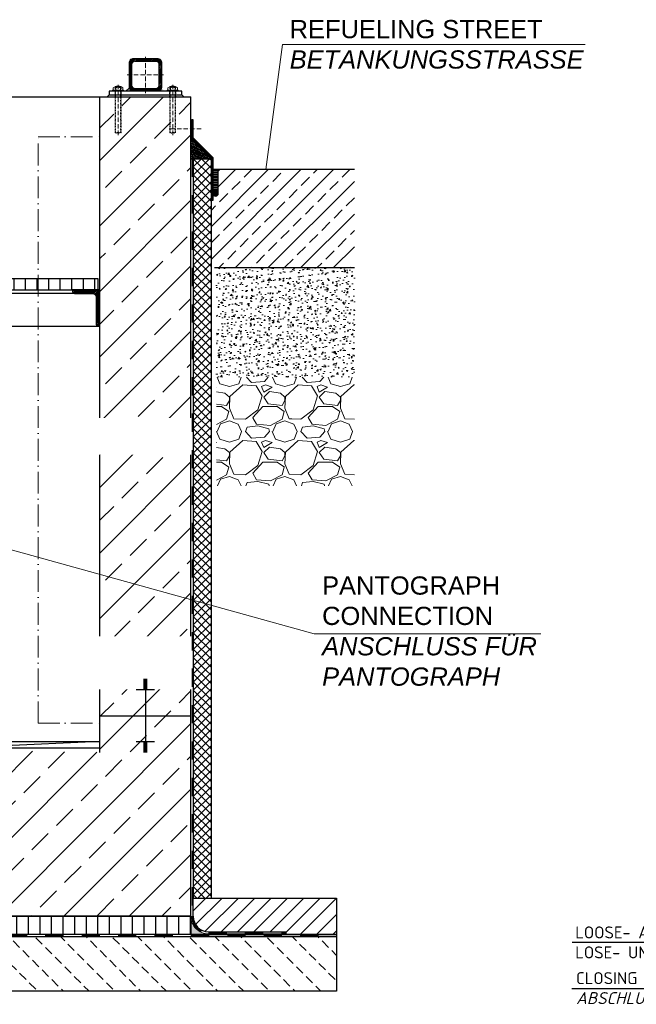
# Model space of a CAD drawing. Header units: millimetres. Extents: x 3814 to 923545, y -36595 to -4911.
# Tile 25 of 54: x 13518 to 15212, y -13142 to -10439. Entities that reach past the tile are written whole.
import ezdxf

# ---------------------------------------------------------------- set-up
doc = ezdxf.new("R2010")
doc.units = ezdxf.units.MM
doc.linetypes.add('ACAD_ISO10W100', pattern=[18, 12, -3, 0, -3])
doc.linetypes.add('JIS_02_1.0', pattern=[2, 1, -1])
for name, color, linetype, lineweight in [('Beschriftung', 7, 'Continuous', 9), ('P------T2', 7, 'Continuous', 18), ('P-DABDICHTUNG', 7, 'Continuous', 18)]:
    doc.layers.add(name, color=color, linetype=linetype, lineweight=lineweight)
doc.layers.add('Rohrdurchführung mit Folienabdeckung', color=7, linetype='Continuous')
doc.styles.add('LBB3.5M1000', font='isocp.shx', dxfattribs={"height": 3.5})

msp = doc.modelspace()

# ---------------------------------------------------------------- hatches: boundary and pattern name
at = {"lineweight": 5}
h = msp.add_hatch(dxfattribs=at)
h.set_pattern_fill('ANSI31', color=0)
h.set_pattern_definition([(45, (-132791.221, 28680.0378), (-2.24506403, 2.24506403), [])])
edge = h.paths.add_edge_path()
edge.add_line((13896.6769, -10545.55504), (13830.6769, -10545.55504))
edge.add_arc((13830.6769, -10557.55504), 12, 90, 180)
edge.add_line((13818.6769, -10557.55504), (13818.6769, -10623.55504))
edge.add_arc((13830.6769, -10623.55504), 12, 180, 270)
edge.add_line((13830.6769, -10635.55504), (13896.6769, -10635.55504))
edge.add_arc((13896.6769, -10623.55504), 12, 270, 360)
edge.add_line((13908.6769, -10623.55504), (13908.6769, -10557.55504))
edge.add_arc((13896.6769, -10557.55504), 12, 0, 90)
edge = h.paths.add_edge_path(flags=16)
edge.add_arc((13892.6769, -10619.55504), 8, 270, 360)
edge.add_line((13900.6769, -10619.55504), (13900.6769, -10561.55504))
edge.add_arc((13892.6769, -10561.55504), 8, 0, 90)
edge.add_line((13892.6769, -10553.55504), (13834.6769, -10553.55504))
edge.add_arc((13834.6769, -10561.55504), 8, 90, 180)
edge.add_line((13826.6769, -10561.55504), (13826.6769, -10619.55504))
edge.add_arc((13834.6769, -10619.55504), 8, 180, 270)
edge.add_line((13834.6769, -10627.55504), (13892.6769, -10627.55504))
at = {"lineweight": 0}
h = msp.add_hatch(dxfattribs=at)
h.set_pattern_fill('ANSI33', color=256, scale=20)
h.set_pattern_definition([(45, (12788.68, -11775.56), (-89.803, 89.803), []), (45, (12878.48, -11775.56), (-89.803, 89.803), [63.5, -31.75])])
h.paths.add_polyline_path([(11588.6769, -10650.55504), (11838.6769, -10650.55504), (11838.6769, -12450.55504), (12513.6769, -12437.87366), (13063.6769, -12437.87366), (13738.6769, -12450.55504), (13738.6769, -10650.55504), (13988.6769, -10650.55504), (13988.6769, -12900.55504), (11588.6769, -12900.55504)])
h = msp.add_hatch(color=0)
h.dxf.hatch_style = 1
h.paths.add_polyline_path([(13819.09886, -10626.70924), (13810.25307, -10635.55504), (13830.6769, -10635.55504, -0.338290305)])
h.paths.add_polyline_path([(13908.25494, -10626.70924, -0.338290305), (13896.6769, -10635.55504), (13917.10073, -10635.55504)])
at = {"lineweight": 5}
h = msp.add_hatch(dxfattribs=at)
h.set_pattern_fill('ANSI36', color=256, angle=90)
h.set_pattern_definition([(135, (10560.677, -10792.555), (-6.173926, 1.683798), [7.9375, -1.5875, 0, -1.5875])])
h.paths.add_polyline_path([(13988.6769, -10764.55504), (14044.6769, -10820.55504), (13994.6769, -10820.55504), (13988.6769, -10820.55504)])
at = {"lineweight": 0}
h = msp.add_hatch(dxfattribs=at)
h.set_pattern_fill('ANSI33', color=256, scale=10)
h.set_pattern_definition([(45, (8465.79, -11646.055), (-44.9013, 44.9013), []), (45, (8510.694, -11646.055), (-44.9013, 44.9013), [31.75, -15.875])])
h.paths.add_polyline_path([(14062.59176, -10922.90974), (14044.6769, -10922.90974), (14044.6769, -11120.55504), (14437.63433, -11120.55504), (14437.63433, -10850.55504), (14067.59176, -10850.55504), (14062.59176, -10855.55504)])
at = {"lineweight": 5}
h = msp.add_hatch(dxfattribs=at)
h.set_pattern_fill('ANSI31', color=256, angle=315)
h.set_pattern_definition([(0, (14060.0918, -10881.7557), (1e-15, 3.175), [])])
edge = h.paths.add_edge_path()
edge.add_line((14052.59176, -10850.55504), (14050.59176, -10850.55504))
edge.add_line((14050.59176, -10850.55504), (14048.63433, -10850.55504))
edge.add_line((14048.63433, -10850.55504), (14048.63433, -10912.95641))
edge.add_arc((14055.61305, -10918.11779), 8.67999, 36.48621535, 143.51378465, ccw=False)
edge.add_line((14062.59176, -10912.95641), (14062.59176, -10855.55504))
edge.add_line((14062.59176, -10855.55504), (14067.59176, -10850.55504))
edge.add_line((14067.59176, -10850.55504), (14052.59176, -10850.55504))
h = msp.add_hatch(color=256)
h.dxf.hatch_style = 1
edge = h.paths.add_edge_path()
edge.add_line((14062.59176, -10919.3568), (14062.59176, -10910.86458))
edge.add_arc((14055.88982, -10915.11069), 7.93382, 32.35685576, 156.690944)
edge.add_line((14048.60353, -10911.97135), (14048.60353, -10918.25003))
edge.add_arc((14055.88982, -10915.11069), 7.93382, 203.309056, 327.64314424)
at = {"lineweight": 0}
h = msp.add_hatch(dxfattribs=at)
h.set_pattern_fill('AR-CONC', color=256, scale=0.2)
h.set_pattern_definition([(50, (14245.634, -11570.555), (36.437, -3.1878), [3.81, -41.91]), (355, (14245.634, -11570.555), (-7.0487, 38.2114), [3.048, -33.528]), (100.4514, (14248.67, -11570.82), (29.3882, 35.0236), [3.238, -35.618]), (46.184, (14245.634, -11560.395), (54.216, -8.4085), [5.715, -62.865]), (96.636, (14250.15, -11561.096), (47.481, 49.485), [4.857, -53.427]), (351.184, (14245.634, -11560.395), (47.481, 49.485), [4.572, -50.292]), (21, (14250.714, -11562.935), (30.3229, -20.453), [3.81, -41.91]), (326, (14250.714, -11562.935), (12.3604, 36.8376), [3.048, -33.528]), (71.4514, (14253.24, -11564.64), (42.6833, 16.3846), [3.238, -35.618]), (37.5, (14245.634, -11570.555), (0.61772, 16.911), [0, -33.1216, 0, -34.036, 0, -33.655]), (7.5, (14245.634, -11570.555), (13.3639, 20.0361), [0, -19.4056, 0, -32.3596, 0, -12.827]), (327.5, (14234.306, -11570.555), (27.11812, -1.14575), [0, -12.7, 0, -39.624, 0, -52.578]), (317.5, (14229.226, -11570.555), (29.6258, 5.0853), [0, -16.51, 0, -26.3144, 0, -37.338])])
h.paths.add_polyline_path([(14437.63433, -11120.55504), (14058.63433, -11120.55504), (14058.63433, -11420.55504), (14437.63433, -11420.55504)])
h = msp.add_hatch()
h.set_pattern_fill('ANSI31', color=256, scale=10, angle=45)
h.set_pattern_definition([(90, (-73396.836, 27169.223), (-31.75, 5e-15), [])])
h.paths.add_polyline_path([(11843.6769, -11180.55504), (13733.6769, -11180.55504), (13733.6769, -11150.55504), (11843.6769, -11150.55504)])
at = {"lineweight": 9}
h = msp.add_hatch(dxfattribs=at)
h.set_pattern_fill('ANSI31', color=256)
h.set_pattern_definition([(45, (-71796.8355, 27169.2227), (-2.24506403, 2.24506403), [])])
edge = h.paths.add_edge_path()
edge.add_line((13738.6769, -11280.55504), (13738.6769, -11180.55504))
edge.add_line((13738.6769, -11180.55504), (13663.6769, -11180.55504))
edge.add_line((13663.6769, -11180.55504), (13663.6769, -11185.55504))
edge.add_arc((13668.6769, -11185.55504), 5, 180, 270)
edge.add_line((13668.6769, -11190.55504), (13718.6769, -11190.55504))
edge.add_arc((13718.6769, -11200.55504), 10, 0, 90, ccw=False)
edge.add_line((13728.6769, -11200.55504), (13728.6769, -11275.55504))
edge.add_arc((13733.6769, -11275.55504), 5, 180, 270)
edge.add_line((13733.6769, -11280.55504), (13738.6769, -11280.55504))
h = msp.add_hatch()
h.set_pattern_fill('ANSI31', color=256, scale=10)
h.set_pattern_definition([(45, (15191.677, -12900.555), (-22.4506, 22.4506), [])])
edge = h.paths.add_edge_path()
edge.add_line((14249.05203, -12942.91101), (14249.05203, -12950.55504))
edge.add_line((14249.05203, -12950.55504), (14388.6769, -12950.55504))
edge.add_line((14388.6769, -12950.55504), (14388.6769, -12850.55504))
edge.add_line((14388.6769, -12850.55504), (13994.6769, -12850.55504))
edge.add_line((13994.6769, -12850.55504), (13994.6769, -12900.55504))
edge.add_arc((14037.03288, -12900.55504), 42.35598, 180, 270)
edge.add_line((14037.03288, -12942.91101), (14249.05203, -12942.91101))
h = msp.add_hatch()
h.set_pattern_fill('ANSI31', color=256, scale=10, angle=45)
h.set_pattern_definition([(90, (13288.677, -12925.555), (-31.75, 5e-15), [])])
h.paths.add_polyline_path([(11588.6769, -12900.55504), (13988.6769, -12900.55504), (13988.6769, -12950.55504), (11588.6769, -12950.55504)])
at = {"lineweight": 0}
h = msp.add_hatch(dxfattribs=at)
h.set_pattern_fill('AR-CONC', color=256, scale=0.48356)
h.set_pattern_definition([(50, (15070.849, -12925.555), (3.468382, -0.303444), [0.36267, -3.989368]), (355, (15070.849, -12925.555), (-0.670946, 3.637299), [0.290136, -3.191495]), (100.45144, (15071.138, -12925.5803), (2.797436, 3.333854), [0.308222, -3.390441]), (46.1842, (15070.849, -12924.588), (5.16075, -0.800385), [0.544005, -5.984052]), (96.63564, (15071.279, -12924.6546), (4.51965, 4.710446), [0.462333, -5.085665]), (351.18416, (15070.849, -12924.588), (4.51965, 4.710446), [0.435204, -4.787242]), (21, (15071.3326, -12924.8297), (2.8864024, -1.946903), [0.36267, -3.989368]), (326, (15071.3326, -12924.8297), (1.176575, 3.506534), [0.290136, -3.191495]), (71.45144, (15071.5732, -12924.992), (4.062977, 1.559631), [0.308222, -3.390441]), (37.5, (15070.8491, -12925.555), (0.0588002, 1.6097408), [0, -3.1528098, 0, -3.2398505, 0, -3.2035835]), (7.5, (15070.849, -12925.555), (1.2720985, 1.9072164), [0, -1.8471984, 0, -3.0802758, 0, -1.2209884]), (327.5, (15069.7707, -12925.555), (2.5813506, -0.1090663), [0, -1.2088994, 0, -3.7717663, 0, -5.0048437]), (317.5, (15069.2872, -12925.555), (2.8200537, 0.4840674), [0, -1.5715693, 0, -2.5048397, 0, -3.5541644])])
edge = h.paths.add_edge_path()
edge.add_line((14062.97597, -12950.55504), (14037.03288, -12948.91101))
edge.add_arc((14037.03288, -12900.55504), 48.35598, 180, 270, ccw=False)
edge.add_line((13988.6769, -12900.55504), (13988.6769, -12950.55504))
edge.add_line((13988.6769, -12950.55504), (14062.97597, -12950.55504))
h = msp.add_hatch(dxfattribs=at)
h.set_pattern_fill('BETON_UNBEWEHRT', color=256, scale=200, angle=90, pattern_type=2)
h.set_pattern_definition([(135, (5200.805, -12871.2), (-35.35534, -35.35534), [25, -12.5])])
h.paths.add_polyline_path([(11188.6769, -12956.55504), (14388.6769, -12956.55504), (14388.6769, -13106.55504), (11188.6769, -13106.55504)])
at = {"layer": 'P-DABDICHTUNG'}
h = msp.add_hatch(dxfattribs=at)
h.set_pattern_fill('PLAST', scale=6, angle=90, style=0)
h.set_pattern_definition([(90, (362.5915, -14250.1225), (-1.5, 9e-17), []), (90, (362.404, -14250.1225), (-1.5, 9e-17), []), (90, (362.2165, -14250.1225), (-1.5, 9e-17), [])])
h.paths.add_polyline_path([(14249.05203, -12950.55504), (14249.05203, -12948.91101), (14189.54492, -12948.91101), (14189.54492, -12950.55504)])

# ---------------------------------------------------------------- linework, layer by layer
at = {"linetype": 'ACAD_ISO10W100', "lineweight": 5}
for p, q in [((13863.6769, -10540.55504), (13863.6769, -10640.55504)), ((13813.6769, -10590.55504), (13913.6769, -10590.55504)), ((13788.6769, -10755.55504), (13788.6769, -10617.49404)), ((13938.6769, -10755.55504), (13938.6769, -10617.49404)), ((14016.76495, -10738.32579), (13929.25388, -10738.32579))]:
    msp.add_line(p, q, dxfattribs=at)
at = {"linetype": 'JIS_02_1.0', "lineweight": 5, "ltscale": 2}
for p, q in [((13780.6769, -10749.05504), (13780.6769, -10622.05504)), ((13796.6769, -10749.05504), (13796.6769, -10622.05504)), ((13930.6769, -10749.05504), (13930.6769, -10622.05504)), ((13946.6769, -10749.05504), (13946.6769, -10622.05504)), ((13780.1769, -10650.55504), (13780.1769, -10632.55504)), ((13781.9019, -10749.4901), (13781.9019, -10624.55504)), ((13795.4519, -10749.4901), (13795.4519, -10624.55504)), ((13797.1769, -10650.55504), (13797.1769, -10632.55504)), ((13930.1769, -10650.55504), (13930.1769, -10632.55504)), ((13931.9019, -10749.4901), (13931.9019, -10624.55504)), ((13945.4519, -10749.4901), (13945.4519, -10624.55504)), ((13947.1769, -10650.55504), (13947.1769, -10632.55504)), ((13780.6769, -10749.05504), (13796.6769, -10749.05504)), ((13946.6769, -10749.05504), (13930.6769, -10749.05504))]:
    msp.add_line(p, q, dxfattribs=at)
at = {"linetype": 'Continuous', "lineweight": 9}
for p, q in [((13780.6769, -10622.05504), (13796.6769, -10622.05504)), ((13780.6769, -10622.05504), (13780.6769, -10624.55504)), ((13781.9019, -10621.61994), (13781.9019, -10624.55504)), ((13795.4519, -10621.61994), (13795.4519, -10624.55504)), ((13796.6769, -10622.05504), (13796.6769, -10624.55504)), ((13946.6769, -10622.05504), (13930.6769, -10622.05504)), ((13930.6769, -10622.05504), (13930.6769, -10624.55504)), ((13931.9019, -10621.61994), (13931.9019, -10624.55504)), ((13945.4519, -10621.61994), (13945.4519, -10624.55504)), ((13946.6769, -10622.05504), (13946.6769, -10624.55504)), ((13773.6769, -10635.55504), (13773.6769, -10632.55504)), ((13773.6769, -10632.55504), (13803.6769, -10632.55504)), ((13775.2769, -10631.55504), (13775.2769, -10625.55504)), ((13778.7411, -10624.55504), (13798.6127, -10624.55504)), ((13782.2051, -10631.55504), (13782.2051, -10625.55504)), ((13795.1487, -10631.55504), (13795.1487, -10625.55504)), ((13802.0769, -10631.55504), (13802.0769, -10625.55504)), ((13803.6769, -10635.55504), (13803.6769, -10632.55504)), ((13953.6769, -10632.55504), (13923.6769, -10632.55504)), ((13923.6769, -10635.55504), (13923.6769, -10632.55504)), ((13925.2769, -10631.55504), (13925.2769, -10625.55504)), ((13948.6127, -10624.55504), (13928.7411, -10624.55504)), ((13932.2051, -10631.55504), (13932.2051, -10625.55504)), ((13945.1487, -10631.55504), (13945.1487, -10625.55504)), ((13952.0769, -10631.55504), (13952.0769, -10625.55504)), ((13953.6769, -10635.55504), (13953.6769, -10632.55504))]:
    msp.add_line(p, q, dxfattribs=at)
for p, q in [((11838.6769, -10650.55504), (13738.6769, -10650.55504)), ((13738.6769, -10650.55504), (13988.6769, -10650.55504)), ((13738.6769, -12450.55504), (13738.6769, -10650.55504)), ((13763.6769, -10645.55504), (13758.6769, -10650.55504)), ((13819.09886, -10626.70924), (13810.25307, -10635.55504)), ((13963.6769, -10645.55504), (13968.6769, -10650.55504)), ((13988.6769, -12900.55504), (13988.6769, -10650.55504)), ((14044.6769, -10820.55504), (13988.6769, -10764.55504)), ((13994.6769, -10820.55504), (13988.6769, -10820.55504)), ((13988.6769, -10820.55504), (14034.6769, -10820.55504)), ((13994.6769, -10820.55504), (13988.6769, -10820.55504)), ((14437.63433, -10850.55504), (14048.63433, -10850.55504)), ((14067.59176, -10850.55504), (14062.59176, -10855.55504)), ((14062.59176, -10855.55504), (14062.59176, -10919.3568)), ((14437.63433, -11120.55504), (14053.63433, -11120.55504)), ((13668.6769, -11190.55504), (12128.6769, -11190.55504)), ((12128.6769, -11280.55504), (13733.6769, -11280.55504)), ((13738.6769, -12350.55504), (13988.6769, -12350.55504)), ((13863.6769, -12350.55504), (13863.6769, -12450.55504)), ((11838.6769, -12420.55504), (13738.6769, -12420.55504)), ((13738.6769, -12420.55504), (13349.00782, -12437.87366)), ((13888.6769, -12422.04908), (13838.6769, -12422.04908)), ((13868.6769, -12425.56898), (13858.6769, -12425.56898)), ((13868.6769, -12429.08889), (13858.6769, -12429.08889)), ((13868.6769, -12432.60879), (13858.6769, -12432.60879)), ((11838.6769, -12437.87366), (13738.6769, -12437.87366)), ((13868.6769, -12436.1287), (13858.6769, -12436.1287)), ((13868.6769, -12439.6486), (13858.6769, -12439.6486)), ((13868.6769, -12443.16851), (13858.6769, -12443.16851)), ((13868.6769, -12446.68841), (13858.6769, -12446.68841)), ((13868.6769, -12450.20832), (13858.6769, -12450.20832)), ((13994.6769, -12850.55504), (14388.6769, -12850.55504)), ((13994.6769, -12900.55504), (13994.6769, -12850.55504)), ((14388.6769, -12850.55504), (14388.6769, -12956.55504)), ((13988.6769, -12900.55504), (11588.6769, -12900.55504)), ((14037.03288, -12942.91101), (14249.05203, -12942.91101)), ((14037.03288, -12948.91101), (14249.05203, -12948.91101)), ((14249.05203, -12942.91101), (14249.05203, -12950.55504)), ((13988.6769, -12950.55504), (14388.6769, -12950.55504)), ((13988.6769, -12950.55504), (14388.6769, -12950.55504)), ((14388.6769, -12950.55504), (13988.6769, -12950.55504)), ((13994.6769, -12950.55504), (14388.6769, -12950.55504)), ((13994.6769, -12950.55504), (14388.6769, -12950.55504)), ((14388.6769, -12950.55504), (14388.6769, -12956.55504))]:
    msp.add_line(p, q)
at = {"linetype": 'ACAD_ISO10W100', "lineweight": 18, "ltscale": 5}
for p, q in [((13568.6769, -10760.55504), (13738.6769, -10760.55504)), ((13568.6769, -12370.55504), (13738.6769, -12370.55504))]:
    msp.add_line(p, q, dxfattribs=at)
at = {"linetype": 'JIS_02_1.0', "lineweight": 25, "ltscale": 50}
for p, q in [((14037.03288, -12945.91101), (14249.05203, -12945.91101)), ((11188.6769, -12953.55504), (14388.6769, -12953.55504))]:
    msp.add_line(p, q, dxfattribs=at)
at = {"lineweight": 9}
for points in [[(13896.6769, -10545.55504), (13830.6769, -10545.55504, 0.4142135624), (13818.6769, -10557.55504), (13818.6769, -10623.55504, 0.4142135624), (13830.6769, -10635.55504), (13896.6769, -10635.55504, 0.4142135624), (13908.6769, -10623.55504), (13908.6769, -10557.55504, 0.4142135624)], [(13892.6769, -10627.55504, 0.4142135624), (13900.6769, -10619.55504), (13900.6769, -10561.55504, 0.4142135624), (13892.6769, -10553.55504), (13834.6769, -10553.55504, 0.4142135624), (13826.6769, -10561.55504), (13826.6769, -10619.55504, 0.4142135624), (13834.6769, -10627.55504)]]:
    msp.add_lwpolyline(points, format="xyb", close=True, dxfattribs=at)
for points in [[(13763.6769, -10645.55504), (13963.6769, -10645.55504), (13963.6769, -10635.55504), (13763.6769, -10635.55504)], [(14046.63433, -10935.48212), (14046.63433, -10818.43827), (13991.52185, -10763.32579), (13991.52185, -10713.32579), (13993.52185, -10713.32579), (13993.52185, -10762.49737), (14048.63433, -10817.60985), (14048.63433, -10935.48212)], [(11843.6769, -11180.55504), (13733.6769, -11180.55504), (13733.6769, -11150.55504), (11843.6769, -11150.55504)], [(11588.6769, -12900.55504), (13988.6769, -12900.55504), (13988.6769, -12950.55504), (11588.6769, -12950.55504)], [(11188.6769, -12956.55504), (14388.6769, -12956.55504), (14388.6769, -13106.55504), (11188.6769, -13106.55504)]]:
    msp.add_lwpolyline(points, close=True)
msp.add_lwpolyline([(13738.6769, -11280.55504), (13738.6769, -11180.55504), (13663.6769, -11180.55504), (13663.6769, -11185.55504, 0.4142135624), (13668.6769, -11190.55504), (13718.6769, -11190.55504, -0.4142135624), (13728.6769, -11200.55504), (13728.6769, -11275.55504, 0.4142135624), (13733.6769, -11280.55504)], format="xyb", close=True)
at = {"linetype": 'Continuous', "lineweight": 9}
for centre, radius, start, end in [((13788.6769, -10642.63837), 22.08333, 68.76068889, 111.23931111), ((13938.6769, -10642.63837), 22.08333, 68.76068889, 111.23931111), ((13778.741, -10631.05503), 6.49999, 57.79575833, 122.20424167), ((13778.741, -10626.05504), 6.49999, 237.79575833, 302.20424167), ((13788.6769, -10645.99713), 21.4421, 72.43264167, 107.56735833), ((13788.6769, -10611.11294), 21.4421, 252.43264167, 287.56735833), ((13798.6128, -10631.05503), 6.49999, 57.79575833, 122.20424167), ((13798.6128, -10626.05504), 6.49999, 237.79575833, 302.20424167), ((13928.741, -10631.05503), 6.49999, 57.79575833, 122.20424167), ((13928.741, -10626.05504), 6.49999, 237.79575833, 302.20424167), ((13938.6769, -10645.99713), 21.4421, 72.43264167, 107.56735833), ((13938.6769, -10611.11294), 21.4421, 252.43264167, 287.56735833), ((13948.6128, -10631.05503), 6.49999, 57.79575833, 122.20424167), ((13948.6128, -10626.05504), 6.49999, 237.79575833, 302.20424167)]:
    msp.add_arc(centre, radius, start, end, dxfattribs=at)
at = {"linetype": 'JIS_02_1.0', "lineweight": 5, "ltscale": 2}
for centre in [(13788.6769, -10728.4717), (13938.6769, -10728.4717)]:
    msp.add_arc(centre, 22.08333, 248.76068889, 291.23931111, dxfattribs=at)
for centre, radius, start, end in [((14055.88982, -10915.11069), 7.93382, 32.35685576, 156.690944), ((14055.88982, -10915.11069), 7.93382, 203.309056, 327.64314424), ((14037.03288, -12900.55504), 42.35598, 180, 270)]:
    msp.add_arc(centre, radius, start, end)
at = {"linetype": 'JIS_02_1.0', "lineweight": 25, "ltscale": 50}
msp.add_arc((14037.03288, -12900.55504), 45.35598, 180, 270, dxfattribs=at)
at = {"layer": 'P------T2', "color": 7}
for q in [(14194.1769, -10850.55504), (15071.18237, -10507.27039)]:
    msp.add_line((14239.8028, -10507.27039), q, dxfattribs=at)
at = {"layer": 'P-DABDICHTUNG', "color": 7}
for p, q in [((14037.03288, -12948.91101), (14062.97597, -12950.55504)), ((14189.54492, -12948.91101), (14189.54492, -12950.55504))]:
    msp.add_line(p, q, dxfattribs=at)
msp.add_lwpolyline([(13988.6769, -12876.37705), (13988.6769, -12900.55504, 0.4142135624), (14037.03288, -12948.91101)], format="xyb", dxfattribs=at)
at = {"layer": 'Rohrdurchführung mit Folienabdeckung'}
for p, q in [((15035.2936, -12971.58534), (15613.39021, -12971.58534)), ((15034.84642, -13098.5844), (15576.13078, -13098.5844))]:
    msp.add_line(p, q, dxfattribs=at)

# ---------------------------------------------------------------- texts
at = {"layer": 'Beschriftung', "insert": (14259.77152, -10439.75613), "char_height": 50, "width": 822.0650974, "attachment_point": 1, "style": 'LBB3.5M1000'}
msp.add_mtext('{\\fArial|b0|i0|c0|p34;REFUELING STREET\\P\\fArial|b0|i1|c0|p34;BETANKUNGSSTRASSE\\H1.0213x; }', dxfattribs=at)
at = {"layer": 'Rohrdurchführung mit Folienabdeckung', "char_height": 32.8798337, "width": 552.7106147, "attachment_point": 1}
for s, insert in [('{\\fISOCPEUR|b0|i0|c0|p34;LOOSE- AND FIXED FLANGE \\L  \\P\\lLOSE- UND FESTFLANSCH}', (15043.94943, -12928.45089)), ('{\\fISOCPEUR|b0|i0|c0|p34;CLOSING SLEEVE\\L\\P\\fISOCPEUR|b0|i1|c0|p34;\\lABSCHLUSSMANSCHETTE}', (15046.28319, -13054.00323))]:
    msp.add_mtext(s, dxfattribs=dict(at, insert=insert))

# ---------------------------------------------------------------- next in the draw order: texts
at = {"layer": 'Beschriftung', "char_height": 50, "width": 1235.8101064, "attachment_point": 1, "style": 'LBB3.5M1000', "bg_fill": 2}
for s, insert in [('{\\fArial|b0|i0|c0|p34;SPL}', (13005.47024, -11557.79658)), ('{\\fArial|b0|i0|c0|p34;BV}', (12911.0853, -12202.38081))]:
    msp.add_mtext(s, dxfattribs=dict(at, insert=insert))

# ---------------------------------------------------------------- next in the draw order: hatches: boundary and pattern name
at = {"lineweight": 0}
h = msp.add_hatch(dxfattribs=at)
h.set_pattern_fill('GRAVEL', color=256, scale=6)
h.set_pattern_definition([(228.0128, (14355.362, -11418.155), (-1219.2, -1371.6), [20.503, -2029.829]), (184.9697, (14341.6463, -11433.395), (1828.8, 152.40001), [35.184, -3483.243]), (132.5104, (14306.594, -11436.443), (1524, -1676.4), [24.809, -2456.083]), (267.2737, (14247.158, -11474.543), (152.4, 3048), [32.04, -3171.986]), (292.8337, (14245.634, -11506.547), (-762, 1828.8), [31.418, -3110.3885]), (357.2737, (14257.826, -11535.503), (-3048, 152.4), [32.04, -3171.986]), (37.6942, (14289.8303, -11537.027), (-1981.2, -1524), [42.3716, -4194.787]), (72.2553, (14323.3583, -11511.119), (1066.8, 3352.8), [40.003, -3960.3154]), (121.4296, (14335.55, -11473.019), (-1219.2, 1981.2), [32.149, -3182.733]), (175.2364, (14318.786, -11445.587), (1676.4, -152.4), [36.703, -1798.436]), (222.3974, (14282.2103, -11442.539), (-1828.8, -1676.4), [47.4647, -4699.0064]), (138.814, (14398.034, -11476.067), (-1066.8, 914.4), [16.2, -1603.834]), (171.4692, (14385.842, -11465.399), (1981.2, -304.8), [30.821, -3051.2783]), (225, (14355.36, -11460.83), (-2e-14, -152.4), [21.553, -193.974]), (203.1986, (14344.694, -11442.54), (762, 304.8), [11.606, -1149.037]), (291.801, (14334.026, -11447.11), (-152.4, 457.2), [16.414, -804.285]), (30.964, (14340.122, -11462.35), (457.2, 304.8), [26.66, -861.978]), (161.565, (14362.98, -11448.635), (304.8, -152.4), [19.277, -462.654]), (16.3895, (14245.634, -11447.111), (1524, 457.2), [27.005, -2673.5296]), (70.3462, (14271.542, -11439.491), (-609.6, -1676.4), [22.656, -2242.933]), (293.1986, (14362.982, -11418.155), (-304.8, 762), [23.213, -1137.431]), (343.6105, (14372.126, -11439.491), (-1524, 457.2), [27.005, -2673.5296]), (339.444, (14245.634, -11541.599), (-762, 304.8), [26.042, -1276.064]), (294.775, (14270.018, -11550.743), (-762, 1676.4), [21.82, -2160.216]), (66.8014, (14364.506, -11570.555), (304.8, 762), [23.213, -1137.431]), (17.354, (14373.65, -11549.219), (-1981.2, -609.6), [25.547, -2529.1426]), (69.444, (14289.83, -11570.555), (-304.8, -762), [13.021, -1289.085]), (101.31, (14355.362, -11570.555), (-152.4, 609.6), [7.77, -769.32]), (165.964, (14353.84, -11562.935), (457.2, -152.4), [31.418, -596.943]), (186.009, (14323.358, -11555.315), (1524, 152.4), [29.116, -2882.482]), (303.69, (14340.122, -11476.067), (-152.4, 304.8), [21.98, -527.507]), (353.1572, (14352.3143, -11494.355), (2590.8, -304.8), [38.3734, -3798.9605]), (60.9454, (14390.414, -11498.927), (-609.6, -1066.8), [15.69, -1553.364]), (90, (14398.03, -11485.21), (-152.4, 152.4), [9.144, -143.256]), (120.2564, (14320.31, -11550.743), (609.6, -1066.8), [21.172, -2096.036]), (48.0128, (14309.642, -11532.455), (1219.2, 1371.6), [41.007, -2009.326]), (0, (14337.07, -11501.98), (152.4, 152.4), [39.624, -112.776]), (325.3048, (14376.698, -11501.975), (1524, -1066.8), [24.0966, -2385.559]), (254.0546, (14396.51, -11515.69), (-152.4, -609.6), [22.19, -1087.299]), (207.646, (14390.4143, -11537.027), (-2895.6, -1524), [36.1287, -3576.748]), (175.426, (14358.4103, -11553.791), (-1981.2, 152.4), [38.222, -3783.951])])
h.paths.add_polyline_path([(14437.63433, -11420.55504), (14058.63433, -11420.55504), (14058.63433, -11719.05504), (14437.63433, -11719.05504)])

# ---------------------------------------------------------------- next in the draw order: linework, layer by layer
for p, q in [((13868.6769, -12250.90176), (13858.6769, -12250.90176)), ((13868.6769, -12254.42166), (13858.6769, -12254.42166)), ((13868.6769, -12257.94156), (13858.6769, -12257.94156)), ((13868.6769, -12261.46147), (13858.6769, -12261.46147)), ((13868.6769, -12264.98137), (13858.6769, -12264.98137)), ((13868.6769, -12268.50128), (13858.6769, -12268.50128)), ((13868.6769, -12272.02118), (13858.6769, -12272.02118)), ((13863.6769, -12250.55504), (13863.6769, -12350.55504)), ((13888.6769, -12279.06099), (13838.6769, -12279.06099)), ((13868.6769, -12275.54109), (13858.6769, -12275.54109))]:
    msp.add_line(p, q)

# ---------------------------------------------------------------- next in the draw order: texts
at = {"layer": 'Beschriftung', "insert": (13084.61718, -12156.59231), "char_height": 50, "width": 1235.8101064, "attachment_point": 1, "style": 'LBB3.5M1000', "bg_fill": 2}
msp.add_mtext('{\\fArial|b0|i0|c0|p34;BV}', dxfattribs=at)

# ---------------------------------------------------------------- next in the draw order: hatches: boundary and pattern name
at = {"lineweight": 5}
h = msp.add_hatch(dxfattribs=at)
h.set_pattern_fill('ANSI37', color=256, scale=5)
h.set_pattern_definition([(45, (12288.677, -11830.805), (-11.22532, 11.22532), []), (135, (12288.677, -11830.805), (-11.22532, -11.22532), [])])
h.paths.add_polyline_path([(14044.6769, -10820.55504), (13994.6769, -10820.55504), (13994.6769, -12850.55504), (14044.6769, -12850.55504)])

# ---------------------------------------------------------------- next in the draw order: linework, layer by layer
at = {"linetype": 'ACAD_ISO10W100', "lineweight": 18, "ltscale": 5}
msp.add_line((13568.6769, -12370.55504), (13568.6769, -10760.55504), dxfattribs=at)
at = {"linetype": 'JIS_02_1.0', "lineweight": 25, "ltscale": 50}
msp.add_line((13991.6769, -10820.55504), (13991.6769, -12900.55504), dxfattribs=at)
msp.add_lwpolyline([(14044.6769, -10820.55504), (13994.6769, -10820.55504), (13994.6769, -12850.55504), (14044.6769, -12850.55504)], close=True)
at = {"layer": 'P------T2', "color": 7}
for p, q in [((13266.89368, -11831.44188), (14326.73934, -12125.43012)), ((14326.73934, -12125.43012), (14949.59326, -12125.43012))]:
    msp.add_line(p, q, dxfattribs=at)

# ---------------------------------------------------------------- next in the draw order: texts
at = {"layer": 'Beschriftung', "insert": (14348.84652, -11967.43115), "char_height": 50, "width": 720.7321816, "attachment_point": 1, "style": 'LBB3.5M1000'}
msp.add_mtext('{\\fArial|b0|i0|c0|p34;PANTOGRAPH CONNECTION\\P\\fArial|b0|i1|c0|p34;ANSCHLUSS FÜR PANTOGRAPH}', dxfattribs=at)

doc.saveas('drawing.dxf')
